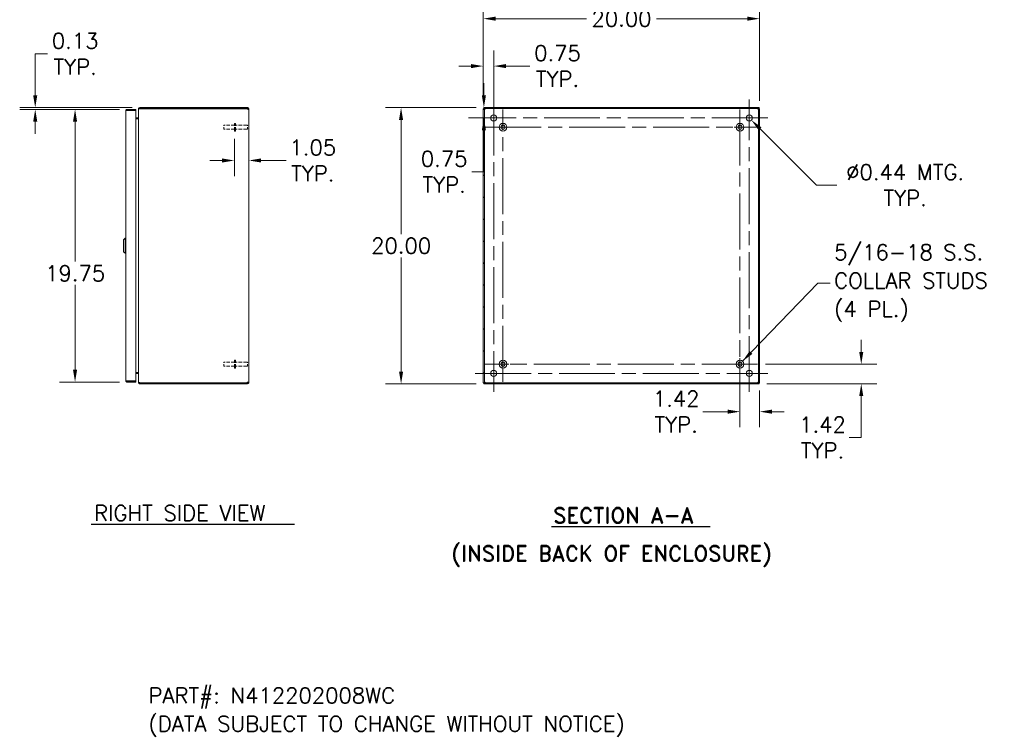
# Model space of a CAD drawing. Header units: inches. Extents: x 6 to 148, y 5 to 95.
# Tile 9 of 10: x 77 to 148, y 16 to 67. Entities that reach past the tile are written whole.
import ezdxf

# ---------------------------------------------------------------- set-up
doc = ezdxf.new("R2010")
doc.units = ezdxf.units.IN
doc.header["$LTSCALE"] = 9
doc.header["$MEASUREMENT"] = 0
doc.linetypes.add('CHAIN', pattern=[0.7087, 0.4724, -0.0591, 0.1181, -0.0591])
doc.linetypes.add('DASHED', pattern=[0.2067, 0.1654, -0.0413])
for name, color, linetype, lineweight in [('Center Mark (ANSI)', 7, 'Continuous', 5), ('Centerline (ANSI)', 7, 'Continuous', 5), ('Dimension (ANSI)', 7, 'Continuous', 5), ('Hatch (ANSI)', 7, 'Continuous', 5), ('Hidden (ANSI)', 7, 'DASHED', 5), ('Symbol (ANSI)', 7, 'Continuous', 5), ('Visible (ANSI)', 7, 'Continuous', 5)]:
    doc.layers.add(name, color=color, linetype=linetype, lineweight=lineweight)
doc.styles.add('Note Text (ANSI)', font='RomanS.shx')
doc.styles.add('Text Style165', font='RomanD.shx')
doc.styles.add('Text Style166', font='RomanD.shx')
doc.styles.add('Text Style167', font='RomanS.shx')
doc.dimstyles.new('Default (ANSI)', dxfattribs={"dimscale": 9, "dimtxt": 0.125, "dimasz": 0.098425, "dimexe": 0.125, "dimexo": 0.0625, "dimgap": 0.031496, "dimtad": 0, "dimtih": 1, "dimtoh": 1, "dimrnd": 1e-08, "dimzin": 0, "dimdsep": 46, "dimtxsty": 'Note Text (ANSI)', "dimcen": 0.09, "dimdle": 0.393701, "dimclrd": 256, "dimclre": 256, "dimclrt": 256, "dimadec": 0, "dimazin": 0, "dimtfac": 0.96, "dimtofl": 0, "dimtmove": 0, "dimatfit": 3, "dimfxl": 1, "dimtolj": 1, "dimtzin": 4, "dimlwd": -1, "dimlwe": -1, "dimarcsym": 0})
doc.dimstyles.new('Default (ANSI)$7', dxfattribs={"dimscale": 9, "dimtxt": 0.125, "dimasz": 0.098425, "dimexe": 0.125, "dimexo": 0.0625, "dimgap": 0.031496, "dimtad": 0, "dimtih": 1, "dimtoh": 1, "dimrnd": 1e-08, "dimzin": 0, "dimdsep": 46, "dimtxsty": 'Note Text (ANSI)', "dimcen": 0.09, "dimdle": 0.393701, "dimclrd": 256, "dimclre": 256, "dimclrt": 256, "dimadec": 0, "dimazin": 0, "dimtfac": 0.96, "dimtofl": 0, "dimtmove": 0, "dimatfit": 3, "dimfxl": 1, "dimtolj": 1, "dimtzin": 4, "dimlwd": -1, "dimlwe": -1, "dimarcsym": 0})

# ---------------------------------------------------------------- blocks, each defined once
blk = doc.blocks.new('*D5')
at = {"layer": 'Defpoints', "color": 0, "transparency": 16777216}
for p in [(110.287, 61.094), (104.295, 41.094), (110.287, 41.094)]:
    blk.add_point(p, dxfattribs=at)
at = {"layer": 'Dimension (ANSI)', "transparency": 16777216}
for p, q in [((109.725, 61.094), (103.17, 61.094)), ((104.295, 60.208), (104.295, 51.94)), ((104.295, 41.98), (104.295, 50.248)), ((109.725, 41.094), (103.17, 41.094))]:
    blk.add_line(p, q, dxfattribs=at)
for points in [[(104.148, 60.208), (104.443, 60.208), (104.295, 61.094)], [(104.148, 41.98), (104.443, 41.98), (104.295, 41.094)]]:
    blk.add_solid(points, dxfattribs=at)
at = {"layer": 'Dimension (ANSI)', "transparency": 16777216, "insert": (104.295, 51.094), "char_height": 1.125, "attachment_point": 5, "style": 'Note Text (ANSI)'}
blk.add_mtext('\\A1;20.00', dxfattribs=at)
blk = doc.blocks.new('*D6')
at = {"layer": 'Defpoints', "color": 0, "transparency": 16777216}
for p in [(130.25, 67.535), (110.25, 61.014), (130.25, 61.014)]:
    blk.add_point(p, dxfattribs=at)
at = {"layer": 'Dimension (ANSI)', "transparency": 16777216}
for p, q in [((110.25, 61.576), (110.25, 68.66)), ((130.25, 61.576), (130.25, 68.66)), ((111.136, 67.535), (117.717, 67.535)), ((129.364, 67.535), (122.784, 67.535))]:
    blk.add_line(p, q, dxfattribs=at)
for points in [[(111.136, 67.683), (111.136, 67.388), (110.25, 67.535)], [(129.364, 67.683), (129.364, 67.388), (130.25, 67.535)]]:
    blk.add_solid(points, dxfattribs=at)
at = {"layer": 'Dimension (ANSI)', "transparency": 16777216, "insert": (120.25, 67.535), "char_height": 1.125, "attachment_point": 5, "style": 'Note Text (ANSI)'}
blk.add_mtext('\\A1;20.00', dxfattribs=at)
blk = doc.blocks.new('*D7')
at = {"layer": 'Defpoints', "color": 0, "transparency": 16777216}
for p in [(110.25, 64.102), (110.25, 61.014), (111, 60.344)]:
    blk.add_point(p, dxfattribs=at)
at = {"layer": 'Dimension (ANSI)', "transparency": 16777216}
for p, q in [((110.25, 61.576), (110.25, 65.227)), ((111, 60.906), (111, 65.227)), ((109.364, 64.102), (108.479, 64.102)), ((111.886, 64.102), (113.621, 64.102))]:
    blk.add_line(p, q, dxfattribs=at)
for points in [[(109.364, 64.249), (109.364, 63.954), (110.25, 64.102)], [(111.886, 64.249), (111.886, 63.954), (111, 64.102)]]:
    blk.add_solid(points, dxfattribs=at)
at = {"layer": 'Dimension (ANSI)', "transparency": 16777216, "insert": (115.619, 64.102), "char_height": 1.125, "attachment_point": 5, "style": 'Note Text (ANSI)'}
blk.add_mtext('\\A1;0.75{\\PTYP.}', dxfattribs=at)
blk = doc.blocks.new('*D8')
at = {"layer": 'Defpoints', "color": 0, "transparency": 16777216}
for p in [(110.287, 61.094), (110.292, 60.344), (110.781, 60.344)]:
    blk.add_point(p, dxfattribs=at)
at = {"layer": 'Dimension (ANSI)', "transparency": 16777216}
for p, q in [((110.292, 61.98), (110.292, 62.865)), ((110.85, 61.094), (111.417, 61.094)), ((110.219, 60.344), (109.167, 60.344)), ((110.292, 59.458), (110.292, 56.448)), ((110.292, 56.448), (109.406, 56.448))]:
    blk.add_line(p, q, dxfattribs=at)
for points in [[(110.144, 61.98), (110.439, 61.98), (110.292, 61.094)], [(110.144, 59.458), (110.439, 59.458), (110.292, 60.344)]]:
    blk.add_solid(points, dxfattribs=at)
at = {"layer": 'Dimension (ANSI)', "transparency": 16777216, "insert": (107.408, 56.448), "char_height": 1.125, "attachment_point": 5, "style": 'Note Text (ANSI)'}
blk.add_mtext('\\A1;0.75{\\PTYP.}', dxfattribs=at)
blk = doc.blocks.new('*D9')
at = {"layer": 'Defpoints', "color": 0, "transparency": 16777216}
for p in [(129.345, 60.499), (129.655, 60.189)]:
    blk.add_point(p, dxfattribs=at)
at = {"layer": 'Dimension (ANSI)', "transparency": 16777216}
for p, q in [((129.5, 59.534), (129.5, 61.154)), ((128.69, 60.344), (130.31, 60.344)), ((134.363, 55.481), (130.281, 59.563)), ((135.84, 55.481), (134.363, 55.481))]:
    blk.add_line(p, q, dxfattribs=at)
blk.add_solid([(130.386, 59.667), (130.177, 59.458), (129.655, 60.189)], dxfattribs=at)
at = {"layer": 'Dimension (ANSI)', "transparency": 16777216, "insert": (140.785, 55.481), "char_height": 1.125, "attachment_point": 5, "style": 'Note Text (ANSI)'}
blk.add_mtext('\\A1;∅0.44{ MTG.\\PTYP.}', dxfattribs=at)
blk = doc.blocks.new('*D10')
at = {"layer": 'Defpoints', "color": 0, "transparency": 16777216}
for p in [(77.813, 60.969), (84.467, 60.969), (85.385, 61.094)]:
    blk.add_point(p, dxfattribs=at)
at = {"layer": 'Dimension (ANSI)', "transparency": 16777216}
for p, q in [((77.813, 61.98), (77.813, 64.99)), ((77.813, 64.99), (78.698, 64.99)), ((84.822, 61.094), (76.688, 61.094)), ((83.905, 60.969), (76.688, 60.969)), ((77.813, 60.083), (77.813, 59.197))]:
    blk.add_line(p, q, dxfattribs=at)
for points in [[(77.665, 61.98), (77.96, 61.98), (77.813, 61.094)], [(77.665, 60.083), (77.96, 60.083), (77.813, 60.969)]]:
    blk.add_solid(points, dxfattribs=at)
at = {"layer": 'Dimension (ANSI)', "transparency": 16777216, "insert": (80.696, 64.99), "char_height": 1.125, "attachment_point": 5, "style": 'Note Text (ANSI)'}
blk.add_mtext('\\A1;0.13{\\PTYP.}', dxfattribs=at)
blk = doc.blocks.new('*D11')
at = {"layer": 'Defpoints', "color": 0, "transparency": 16777216}
for p in [(84.467, 60.969), (80.696, 41.219), (84.467, 41.219)]:
    blk.add_point(p, dxfattribs=at)
at = {"layer": 'Dimension (ANSI)', "transparency": 16777216}
for p, q in [((83.905, 60.969), (79.571, 60.969)), ((80.696, 60.083), (80.696, 49.94)), ((80.696, 42.105), (80.696, 48.248)), ((83.905, 41.219), (79.571, 41.219))]:
    blk.add_line(p, q, dxfattribs=at)
for points in [[(80.549, 60.083), (80.844, 60.083), (80.696, 60.969)], [(80.549, 42.105), (80.844, 42.105), (80.696, 41.219)]]:
    blk.add_solid(points, dxfattribs=at)
at = {"layer": 'Dimension (ANSI)', "transparency": 16777216, "insert": (80.696, 49.094), "char_height": 1.125, "attachment_point": 5, "style": 'Note Text (ANSI)'}
blk.add_mtext('\\A1;19.75', dxfattribs=at)
blk = doc.blocks.new('*D21')
at = {"layer": 'Defpoints', "color": 0, "transparency": 16777216}
for p in [(92.226, 59.392), (93.28, 58.832), (93.28, 57.265)]:
    blk.add_point(p, dxfattribs=at)
at = {"layer": 'Dimension (ANSI)', "transparency": 16777216}
for p, q in [((92.226, 58.83), (92.226, 56.14)), ((91.34, 57.265), (90.454, 57.265)), ((94.166, 57.265), (95.981, 57.265))]:
    blk.add_line(p, q, dxfattribs=at)
for points in [[(91.34, 57.413), (91.34, 57.118), (92.226, 57.265)], [(94.166, 57.413), (94.166, 57.118), (93.28, 57.265)]]:
    blk.add_solid(points, dxfattribs=at)
at = {"layer": 'Dimension (ANSI)', "transparency": 16777216, "insert": (97.898, 57.265), "char_height": 1.125, "attachment_point": 5, "style": 'Note Text (ANSI)'}
blk.add_mtext('\\A1;1.05{\\PTYP.}', dxfattribs=at)
blk = doc.blocks.new('*D24')
at = {"layer": 'Defpoints', "color": 0, "transparency": 16777216}
for p in [(128.83, 42.514), (130.25, 41.174), (130.25, 39.074)]:
    blk.add_point(p, dxfattribs=at)
at = {"layer": 'Dimension (ANSI)', "transparency": 16777216}
for p, q in [((128.83, 41.951), (128.83, 37.949)), ((130.25, 40.611), (130.25, 37.949)), ((127.944, 39.074), (126.129, 39.074)), ((131.136, 39.074), (132.022, 39.074))]:
    blk.add_line(p, q, dxfattribs=at)
for points in [[(127.944, 39.221), (127.944, 38.926), (128.83, 39.074)], [(131.136, 39.221), (131.136, 38.926), (130.25, 39.074)]]:
    blk.add_solid(points, dxfattribs=at)
at = {"layer": 'Dimension (ANSI)', "transparency": 16777216, "insert": (124.212, 39.074), "char_height": 1.125, "attachment_point": 5, "style": 'Note Text (ANSI)'}
blk.add_mtext('\\A1;1.42{\\PTYP.}', dxfattribs=at)
blk = doc.blocks.new('*D25')
at = {"layer": 'Defpoints', "color": 0, "transparency": 16777216}
for p in [(130.105, 42.514), (130.213, 41.094), (137.609, 41.094)]:
    blk.add_point(p, dxfattribs=at)
at = {"layer": 'Dimension (ANSI)', "transparency": 16777216}
for p, q in [((137.609, 43.4), (137.609, 44.285)), ((130.668, 42.514), (138.734, 42.514)), ((130.776, 41.094), (138.734, 41.094)), ((137.609, 40.208), (137.609, 37.198)), ((137.609, 37.198), (136.723, 37.198))]:
    blk.add_line(p, q, dxfattribs=at)
for points in [[(137.461, 43.4), (137.756, 43.4), (137.609, 42.514)], [(137.461, 40.208), (137.756, 40.208), (137.609, 41.094)]]:
    blk.add_solid(points, dxfattribs=at)
at = {"layer": 'Dimension (ANSI)', "transparency": 16777216, "insert": (134.806, 37.198), "char_height": 1.125, "attachment_point": 5, "style": 'Note Text (ANSI)'}
blk.add_mtext('\\A1;1.42{\\PTYP.}', dxfattribs=at)

msp = doc.modelspace()

# ---------------------------------------------------------------- hatches: boundary and pattern name
at = {"layer": 'Hatch (ANSI)'}
h = msp.add_hatch(dxfattribs=at)
h.set_pattern_fill('ANSI31', color=256, scale=9, style=0)
h.paths.add_polyline_path([(130.2132, 41.0938), (130.2132, 41.1678), (110.2872, 41.1678), (110.2872, 41.0938)])
h.paths.add_polyline_path([(130.2502, 61.0138), (130.1762, 61.0138), (130.1762, 41.1738), (130.2502, 41.1738)])
h.paths.add_polyline_path([(110.2502, 41.1738), (110.3242, 41.1738), (110.3242, 61.0138), (110.2502, 61.0138)])
h.paths.add_polyline_path([(110.2872, 61.0938), (110.2872, 61.0198), (130.2132, 61.0198), (130.2132, 61.0938)])

# ---------------------------------------------------------------- linework, layer by layer
at = {"layer": 'Center Mark (ANSI)', "linetype": 'CHAIN', "ltscale": 0.165786}
for p, q in [((111.0002, 59.0001), (111.0002, 61.6876)), ((129.5002, 59.0001), (129.5002, 61.6876)), ((111.0002, 43.1876), (111.0002, 40.5001)), ((128.1564, 41.8438), (130.8439, 41.8438))]:
    msp.add_line(p, q, dxfattribs=at)
at = {"layer": 'Center Mark (ANSI)', "linetype": 'CHAIN', "ltscale": 0.157299}
for p, q in [((110.3952, 59.6738), (112.9452, 59.6738)), ((130.1052, 59.6738), (127.5552, 59.6738)), ((128.8302, 41.2388), (128.8302, 43.7888)), ((110.3952, 42.5138), (112.9452, 42.5138))]:
    msp.add_line(p, q, dxfattribs=at)
at = {"layer": 'Centerline (ANSI)', "linetype": 'CHAIN', "ltscale": 0.952448}
for p, q in [((111.0002, 61.6876), (111.0002, 40.5001)), ((129.5002, 40.5001), (129.5002, 61.6876)), ((111.6702, 41.2388), (111.6702, 60.9488)), ((128.8302, 60.9488), (128.8302, 41.2388)), ((130.8439, 60.3438), (109.6564, 60.3438)), ((110.3952, 59.6738), (130.1052, 59.6738)), ((130.1052, 42.5138), (110.3952, 42.5138)), ((109.6564, 41.8438), (130.8439, 41.8438))]:
    msp.add_line(p, q, dxfattribs=at)
at = {"layer": 'Hidden (ANSI)', "ltscale": 0.187059}
for p, q in [((92.2257, 59.3923), (92.2257, 59.9553)), ((92.3107, 59.3923), (92.3107, 59.9553)), ((92.2257, 42.2323), (92.2257, 42.7953)), ((92.3107, 42.2323), (92.3107, 42.7953))]:
    msp.add_line(p, q, dxfattribs=at)
at = {"layer": 'Hidden (ANSI)', "ltscale": 0.017889}
for p, q in [((92.3107, 59.9553), (92.2257, 59.9553)), ((92.3107, 59.3923), (92.2257, 59.3923)), ((92.3107, 42.7953), (92.2257, 42.7953)), ((92.3107, 42.2323), (92.2257, 42.2323))]:
    msp.add_line(p, q, dxfattribs=at)
at = {"layer": 'Hidden (ANSI)', "ltscale": 0.09963}
for p, q in [((91.4757, 59.5238), (91.4757, 59.8238)), ((91.4757, 42.3638), (91.4757, 42.6638))]:
    msp.add_line(p, q, dxfattribs=at)
at = {"layer": 'Hidden (ANSI)', "ltscale": 0.158625}
for p, q in [((92.2257, 59.8238), (91.4757, 59.8238)), ((92.2257, 59.5238), (91.4757, 59.5238)), ((92.2257, 42.6638), (91.4757, 42.6638)), ((92.2257, 42.3638), (91.4757, 42.3638))]:
    msp.add_line(p, q, dxfattribs=at)
at = {"layer": 'Hidden (ANSI)', "ltscale": 0.181904}
for p, q in [((93.1707, 59.8113), (92.3107, 59.8113)), ((93.1707, 59.5363), (92.3107, 59.5363)), ((93.1707, 42.6513), (92.3107, 42.6513)), ((93.1707, 42.3763), (92.3107, 42.3763))]:
    msp.add_line(p, q, dxfattribs=at)
at = {"layer": 'Hidden (ANSI)', "ltscale": 0.091319}
for p, q in [((93.1707, 59.5363), (93.1707, 59.8113)), ((93.1707, 42.3763), (93.1707, 42.6513))]:
    msp.add_line(p, q, dxfattribs=at)
at = {"layer": 'Hidden (ANSI)', "ltscale": 0.010375}
for p, q in [((93.2057, 59.7763), (93.1707, 59.8113)), ((93.2057, 59.5713), (93.1707, 59.5363)), ((93.2057, 42.6163), (93.1707, 42.6513)), ((93.2057, 42.4113), (93.1707, 42.3763))]:
    msp.add_line(p, q, dxfattribs=at)
at = {"layer": 'Symbol (ANSI)', "lineweight": 30}
for p, q in [((81.8686, 30.9255), (96.5799, 30.9255)), ((115.1939, 30.7492), (126.67, 30.7492))]:
    msp.add_line(p, q, dxfattribs=at)
at = {"layer": 'Visible (ANSI)'}
for p, q in [((84.3622, 41.3241), (84.3622, 60.8636)), ((85.0922, 60.9688), (84.4675, 60.9688)), ((84.4675, 60.8948), (84.4675, 60.9688)), ((84.4675, 60.8948), (85.0922, 60.8948)), ((84.4675, 60.8838), (85.0922, 60.8838)), ((85.0922, 60.8948), (85.0922, 60.9688)), ((85.0922, 60.8838), (85.0922, 41.3039)), ((85.2797, 60.9886), (85.2797, 60.9775)), ((85.2865, 60.9886), (85.2797, 60.9886)), ((85.2797, 41.2101), (85.2797, 60.9775)), ((85.385, 61.0938), (85.385, 61.0198)), ((93.1548, 61.0938), (85.385, 61.0938)), ((93.1548, 61.0198), (85.385, 61.0198)), ((85.385, 61.0138), (85.385, 61.0088)), ((85.385, 61.0138), (93.1527, 61.0138)), ((93.1548, 61.0938), (93.1745, 61.0938)), ((93.1548, 61.0198), (93.1548, 61.0938)), ((93.1745, 61.0198), (93.1548, 61.0198)), ((93.1745, 61.0443), (93.1745, 61.0938)), ((93.1745, 61.0198), (93.1745, 61.0443)), ((93.2057, 60.9886), (93.2797, 60.9886)), ((93.2057, 60.9802), (93.2057, 60.9886)), ((93.2057, 60.9802), (93.2797, 60.9802)), ((93.2797, 60.9886), (93.2797, 60.9802)), ((93.2797, 60.9802), (93.2797, 41.2075)), ((110.3242, 61.0138), (110.2502, 61.0138)), ((110.2502, 61.0138), (110.2502, 41.1738)), ((110.2872, 61.0938), (110.2872, 61.0198)), ((130.2132, 61.0938), (110.2872, 61.0938)), ((110.2872, 61.0198), (130.2132, 61.0198)), ((110.3242, 41.1738), (110.3242, 61.0138)), ((130.2502, 61.0138), (130.1762, 61.0138)), ((130.1762, 61.0138), (130.1762, 41.1738)), ((130.2132, 61.0198), (130.2132, 61.0938)), ((130.2502, 41.1738), (130.2502, 61.0138)), ((85.2485, 60.3553), (85.0922, 60.3553)), ((85.0922, 60.2813), (85.2485, 60.2813)), ((85.2485, 60.2703), (85.0922, 60.2703)), ((84.2047, 51.5269), (84.3228, 51.645)), ((84.2047, 51.5269), (84.3228, 51.645)), ((84.2047, 50.6608), (84.2047, 51.5269)), ((84.2047, 50.6608), (84.2047, 51.5269)), ((84.3228, 50.5427), (84.3228, 51.645)), ((84.3228, 51.645), (84.3622, 51.645)), ((84.3228, 50.5427), (84.3228, 51.645)), ((84.3228, 51.645), (84.3622, 51.645)), ((84.2047, 50.6608), (84.3228, 50.5427)), ((84.2047, 50.6608), (84.3228, 50.5427)), ((84.3228, 50.5427), (84.3622, 50.5427)), ((84.3228, 50.5427), (84.3622, 50.5427)), ((85.2485, 41.9174), (85.0922, 41.9174)), ((85.2485, 41.9063), (85.0922, 41.9063)), ((85.2485, 41.8323), (85.0922, 41.8323)), ((85.0922, 41.3039), (84.4675, 41.3039)), ((84.4675, 41.2928), (85.0922, 41.2928)), ((84.4675, 41.2928), (84.4675, 41.2188)), ((84.4675, 41.2188), (85.0922, 41.2188)), ((85.0922, 41.2928), (85.0922, 41.2188)), ((85.2797, 41.2101), (85.2797, 41.1991)), ((85.2865, 41.1991), (85.2797, 41.1991)), ((85.385, 41.1789), (85.385, 41.1738)), ((93.1527, 41.1738), (85.385, 41.1738)), ((85.385, 41.1678), (85.385, 41.0938)), ((93.1548, 41.1678), (85.385, 41.1678)), ((85.385, 41.0938), (93.1548, 41.0938)), ((93.1548, 41.0938), (93.1548, 41.1678)), ((93.1548, 41.1678), (93.1745, 41.1678)), ((93.1745, 41.0938), (93.1548, 41.0938)), ((93.1745, 41.1434), (93.1745, 41.1678)), ((93.1745, 41.0938), (93.1745, 41.1434)), ((93.2057, 41.2075), (93.2797, 41.2075)), ((93.2057, 41.1991), (93.2057, 41.2075)), ((93.2057, 41.1991), (93.2797, 41.1991)), ((93.2797, 41.2075), (93.2797, 41.1991)), ((110.2502, 41.1738), (110.3242, 41.1738)), ((130.2132, 41.1678), (110.2872, 41.1678)), ((110.2872, 41.1678), (110.2872, 41.0938)), ((110.2872, 41.0938), (130.2132, 41.0938)), ((130.1762, 41.1738), (130.2502, 41.1738)), ((130.2132, 41.0938), (130.2132, 41.1678))]:
    msp.add_line(p, q, dxfattribs=at)
for centre, radius in [((111.0002, 60.3438), 0.2188), ((111.6702, 59.6738), 0.2815), ((128.8302, 59.6738), 0.2815), ((129.5002, 60.3438), 0.2188), ((111.6702, 59.6738), 0.15), ((128.8302, 59.6738), 0.15), ((111.6702, 42.5138), 0.2815), ((128.8302, 42.5138), 0.2815), ((111.0002, 41.8438), 0.2188), ((111.6702, 42.5138), 0.15), ((128.8302, 42.5138), 0.15), ((129.5002, 41.8438), 0.2188)]:
    msp.add_circle(centre, radius, dxfattribs=at)
for centre, radius, start, end in [((85.385, 60.9886), 0.0312, 90, 141.766337), ((93.2182, 61.0323), 0.068, 195.763277, 229.985085), ((110.3117, 61.0323), 0.068, 310.014915, 319.985085), ((130.1886, 61.0323), 0.068, 220.014915, 229.985085), ((85.2485, 60.3866), 0.1053, 270, 277.930929), ((85.2485, 41.8011), 0.1053, 82.069071, 90), ((85.385, 41.1991), 0.0312, 218.233663, 270), ((93.2182, 41.1554), 0.068, 130.014915, 164.236723), ((110.3117, 41.1554), 0.068, 40.014915, 49.985085), ((130.1886, 41.1554), 0.068, 130.014915, 139.985085)]:
    msp.add_arc(centre, radius, start, end, dxfattribs=at)
for points, knots in [([(84.4675, 60.9688), (84.429, 60.9688), (84.3915, 60.946), (84.3739, 60.9118), (84.3663, 60.897), (84.3622, 60.8803), (84.3622, 60.8636)], [0, 0, 0, 0, 1.0950581, 1.0950581, 1.0950581, 1.5707963, 1.5707963, 1.5707963, 1.5707963]), ([(84.3622, 60.8636), (84.3622, 60.8683), (84.3851, 60.873), (84.4193, 60.8777), (84.4341, 60.8797), (84.4508, 60.8818), (84.4675, 60.8838)], [0, 0, 0, 0, 1.0950581, 1.0950581, 1.0950581, 1.5707963, 1.5707963, 1.5707963, 1.5707963]), ([(84.4415, 60.8803), (84.4467, 60.8882), (84.4553, 60.8939), (84.4647, 60.8947), (84.4656, 60.8948), (84.4665, 60.8948), (84.4675, 60.8948)], [0.57367433, 0.57367433, 0.57367433, 0.57367433, 1.48347479, 1.48347479, 1.48347479, 1.57079633, 1.57079633, 1.57079633, 1.57079633]), ([(85.385, 61.0938), (85.3481, 61.0938), (85.3119, 61.0729), (85.2936, 61.0409), (85.2846, 61.0251), (85.2797, 61.0068), (85.2797, 60.9886)], [0, 0, 0, 0, 1.0506506, 1.0506506, 1.0506506, 1.5707963, 1.5707963, 1.5707963, 1.5707963]), ([(85.2797, 60.9775), (85.2797, 60.9885), (85.3007, 60.9992), (85.3326, 61.0047), (85.3485, 61.0074), (85.3667, 61.0088), (85.385, 61.0088)], [-1.5707963, -1.5707963, -1.5707963, -1.5707963, -0.5201457, -0.5201457, -0.5201457, 0, 0, 0, 0]), ([(93.1745, 61.0938), (93.1956, 61.0938), (93.2231, 61.0859), (93.2439, 61.0677), (93.2646, 61.0495), (93.2768, 61.0223), (93.2791, 60.9995), (93.2795, 60.9957), (93.2797, 60.9921), (93.2797, 60.9886)], [2.4432006, 2.4432006, 2.4432006, 2.4432006, 3.0882955, 3.0882955, 3.0882955, 3.7337818, 3.7337818, 3.7337818, 3.8399847, 3.8399847, 3.8399847, 3.8399847]), ([(93.2057, 60.9886), (93.2057, 60.997), (93.2008, 61.0085), (93.1919, 61.0145), (93.1863, 61.0183), (93.1797, 61.0198), (93.1745, 61.0198)], [2.4432006, 2.4432006, 2.4432006, 2.4432006, 3.3010254, 3.3010254, 3.3010254, 3.8399847, 3.8399847, 3.8399847, 3.8399847]), ([(93.2797, 60.9802), (93.2797, 60.9708), (93.2718, 60.9652), (93.2536, 60.9644), (93.2353, 60.9636), (93.2082, 60.9677), (93.1853, 60.9759), (93.1816, 60.9772), (93.1779, 60.9787), (93.1745, 60.9802)], [-2.2691883, -2.2691883, -2.2691883, -2.2691883, -1.6240935, -1.6240935, -1.6240935, -0.9786071, -0.9786071, -0.9786071, -0.8724043, -0.8724043, -0.8724043, -0.8724043]), ([(110.3554, 60.9802), (110.3471, 60.9677), (110.3355, 60.9621), (110.3295, 60.9652), (110.3257, 60.9671), (110.3242, 60.9724), (110.3242, 60.9802)], [0.8724043, 0.8724043, 0.8724043, 0.8724043, 1.730229, 1.730229, 1.730229, 2.2691883, 2.2691883, 2.2691883, 2.2691883]), ([(110.3255, 60.9702), (110.332, 60.9718), (110.3384, 60.9737), (110.3445, 60.9759), (110.3483, 60.9772), (110.3519, 60.9787), (110.3554, 60.9802)], [-1.15195808, -1.15195808, -1.15195808, -1.15195808, -0.97860715, -0.97860715, -0.97860715, -0.87240432, -0.87240432, -0.87240432, -0.87240432]), ([(110.3638, 61.0198), (110.3763, 61.0198), (110.3819, 61.015), (110.3788, 61.006), (110.3769, 61.0004), (110.3716, 60.9938), (110.3638, 60.9886)], [-0.698392, -0.698392, -0.698392, -0.698392, 0.1594327, 0.1594327, 0.1594327, 0.698392, 0.698392, 0.698392, 0.698392]), ([(130.1366, 60.9886), (130.1241, 60.997), (130.1184, 61.0085), (130.1215, 61.0145), (130.1234, 61.0183), (130.1287, 61.0198), (130.1366, 61.0198)], [2.4432006, 2.4432006, 2.4432006, 2.4432006, 3.3010254, 3.3010254, 3.3010254, 3.8399847, 3.8399847, 3.8399847, 3.8399847]), ([(130.1265, 61.0186), (130.1281, 61.0121), (130.13, 61.0056), (130.1322, 60.9995), (130.1336, 60.9957), (130.135, 60.9921), (130.1366, 60.9886)], [3.5604309, 3.5604309, 3.5604309, 3.5604309, 3.73378183, 3.73378183, 3.73378183, 3.83998466, 3.83998466, 3.83998466, 3.83998466]), ([(130.1762, 60.9802), (130.1762, 60.9677), (130.1713, 60.9621), (130.1623, 60.9652), (130.1567, 60.9671), (130.1502, 60.9724), (130.1449, 60.9802)], [0.8724043, 0.8724043, 0.8724043, 0.8724043, 1.730229, 1.730229, 1.730229, 2.2691883, 2.2691883, 2.2691883, 2.2691883]), ([(85.2485, 60.3553), (85.2602, 60.3553), (85.2717, 60.3626), (85.2767, 60.3732), (85.2787, 60.3774), (85.2797, 60.382), (85.2797, 60.3866)], [-3.1415927, -3.1415927, -3.1415927, -3.1415927, -2.0128023, -2.0128023, -2.0128023, -1.5707963, -1.5707963, -1.5707963, -1.5707963]), ([(85.2485, 60.2703), (85.2602, 60.2703), (85.2717, 60.2947), (85.2767, 60.3305), (85.2787, 60.3445), (85.2797, 60.36), (85.2797, 60.3755)], [-3.1415927, -3.1415927, -3.1415927, -3.1415927, -2.0128023, -2.0128023, -2.0128023, -1.5707963, -1.5707963, -1.5707963, -1.5707963]), ([(85.2485, 41.9174), (85.2602, 41.9174), (85.2717, 41.893), (85.2767, 41.8572), (85.2787, 41.8431), (85.2797, 41.8276), (85.2797, 41.8121)], [-3.1415927, -3.1415927, -3.1415927, -3.1415927, -2.0128023, -2.0128023, -2.0128023, -1.5707963, -1.5707963, -1.5707963, -1.5707963]), ([(85.2485, 41.8323), (85.2602, 41.8323), (85.2717, 41.8251), (85.2767, 41.8145), (85.2787, 41.8103), (85.2797, 41.8057), (85.2797, 41.8011)], [-3.1415927, -3.1415927, -3.1415927, -3.1415927, -2.0128023, -2.0128023, -2.0128023, -1.5707963, -1.5707963, -1.5707963, -1.5707963]), ([(84.3622, 41.3241), (84.3622, 41.2857), (84.3851, 41.2481), (84.4193, 41.2305), (84.4341, 41.2229), (84.4508, 41.2188), (84.4675, 41.2188)], [0, 0, 0, 0, 1.0950581, 1.0950581, 1.0950581, 1.5707963, 1.5707963, 1.5707963, 1.5707963]), ([(84.4675, 41.3039), (84.429, 41.3086), (84.3915, 41.3133), (84.3739, 41.318), (84.3663, 41.32), (84.3622, 41.3221), (84.3622, 41.3241)], [0, 0, 0, 0, 1.0950581, 1.0950581, 1.0950581, 1.5707963, 1.5707963, 1.5707963, 1.5707963]), ([(84.4415, 41.3074), (84.4467, 41.2995), (84.4553, 41.2938), (84.4647, 41.293), (84.4656, 41.2929), (84.4665, 41.2928), (84.4675, 41.2928)], [0.57367433, 0.57367433, 0.57367433, 0.57367433, 1.48347479, 1.48347479, 1.48347479, 1.57079633, 1.57079633, 1.57079633, 1.57079633]), ([(85.385, 41.1789), (85.3481, 41.1789), (85.3119, 41.1851), (85.2936, 41.1946), (85.2846, 41.1993), (85.2797, 41.2047), (85.2797, 41.2101)], [0, 0, 0, 0, 1.0506506, 1.0506506, 1.0506506, 1.5707963, 1.5707963, 1.5707963, 1.5707963]), ([(85.2797, 41.1991), (85.2797, 41.1622), (85.3007, 41.1261), (85.3326, 41.1078), (85.3485, 41.0987), (85.3667, 41.0938), (85.385, 41.0938)], [-1.5707963, -1.5707963, -1.5707963, -1.5707963, -0.5201457, -0.5201457, -0.5201457, 0, 0, 0, 0]), ([(93.1745, 41.2075), (93.1956, 41.2169), (93.2231, 41.2225), (93.2439, 41.2233), (93.2646, 41.2241), (93.2768, 41.22), (93.2791, 41.2118), (93.2795, 41.2104), (93.2797, 41.209), (93.2797, 41.2075)], [0.8724043, 0.8724043, 0.8724043, 0.8724043, 1.5174992, 1.5174992, 1.5174992, 2.1629855, 2.1629855, 2.1629855, 2.2691883, 2.2691883, 2.2691883, 2.2691883]), ([(93.1745, 41.1678), (93.1828, 41.1678), (93.1944, 41.1727), (93.2004, 41.1817), (93.2042, 41.1873), (93.2057, 41.1938), (93.2057, 41.1991)], [2.4432006, 2.4432006, 2.4432006, 2.4432006, 3.3010254, 3.3010254, 3.3010254, 3.8399847, 3.8399847, 3.8399847, 3.8399847]), ([(93.2797, 41.1991), (93.2797, 41.1779), (93.2718, 41.1504), (93.2536, 41.1297), (93.2353, 41.1089), (93.2082, 41.0968), (93.1853, 41.0944), (93.1816, 41.094), (93.1779, 41.0938), (93.1745, 41.0938)], [2.4432006, 2.4432006, 2.4432006, 2.4432006, 3.0882955, 3.0882955, 3.0882955, 3.7337818, 3.7337818, 3.7337818, 3.8399847, 3.8399847, 3.8399847, 3.8399847]), ([(110.3242, 41.2075), (110.3242, 41.22), (110.329, 41.2256), (110.338, 41.2225), (110.3436, 41.2206), (110.3502, 41.2153), (110.3554, 41.2075)], [-2.2691883, -2.2691883, -2.2691883, -2.2691883, -1.4113636, -1.4113636, -1.4113636, -0.8724043, -0.8724043, -0.8724043, -0.8724043]), ([(110.3638, 41.1991), (110.3763, 41.1907), (110.3819, 41.1792), (110.3788, 41.1732), (110.3769, 41.1694), (110.3716, 41.1678), (110.3638, 41.1678)], [-0.698392, -0.698392, -0.698392, -0.698392, 0.1594327, 0.1594327, 0.1594327, 0.698392, 0.698392, 0.698392, 0.698392]), ([(110.3738, 41.1691), (110.3722, 41.1756), (110.3703, 41.1821), (110.3681, 41.1882), (110.3668, 41.192), (110.3653, 41.1956), (110.3638, 41.1991)], [0.41883824, 0.41883824, 0.41883824, 0.41883824, 0.59218918, 0.59218918, 0.59218918, 0.69839201, 0.69839201, 0.69839201, 0.69839201]), ([(130.1366, 41.1678), (130.1241, 41.1678), (130.1184, 41.1727), (130.1215, 41.1817), (130.1234, 41.1873), (130.1287, 41.1938), (130.1366, 41.1991)], [2.4432006, 2.4432006, 2.4432006, 2.4432006, 3.3010254, 3.3010254, 3.3010254, 3.8399847, 3.8399847, 3.8399847, 3.8399847]), ([(130.1449, 41.2075), (130.1533, 41.22), (130.1648, 41.2256), (130.1709, 41.2225), (130.1746, 41.2206), (130.1762, 41.2153), (130.1762, 41.2075)], [-2.2691883, -2.2691883, -2.2691883, -2.2691883, -1.4113636, -1.4113636, -1.4113636, -0.8724043, -0.8724043, -0.8724043, -0.8724043]), ([(130.1749, 41.2175), (130.1684, 41.2159), (130.1619, 41.214), (130.1558, 41.2118), (130.152, 41.2104), (130.1484, 41.209), (130.1449, 41.2075)], [1.98963457, 1.98963457, 1.98963457, 1.98963457, 2.16298551, 2.16298551, 2.16298551, 2.26918834, 2.26918834, 2.26918834, 2.26918834])]:
    msp.add_open_spline(points, degree=3, knots=knots, dxfattribs=at)
for points in [[(93.2044, 60.9702), (93.2053, 60.9728), (93.2057, 60.9762), (93.2057, 60.9802)], [(110.3638, 60.9886), (110.3678, 60.9978), (110.3712, 61.0081), (110.3738, 61.0186)], [(130.1449, 60.9802), (130.1541, 60.9762), (130.1645, 60.9728), (130.1749, 60.9702)], [(93.2057, 41.2075), (93.2057, 41.2115), (93.2052, 41.2149), (93.2042, 41.2174)], [(110.3554, 41.2075), (110.3462, 41.2115), (110.3359, 41.2149), (110.3254, 41.2175)], [(130.1366, 41.1991), (130.1325, 41.1899), (130.1291, 41.1796), (130.1265, 41.1691)]]:
    msp.add_open_spline(points, degree=3, dxfattribs=at)

# ---------------------------------------------------------------- texts
at = {"layer": 'Symbol (ANSI)', "char_height": 1.125, "attachment_point": 4, "line_spacing_factor": 1.093904, "style": 'Note Text (ANSI)'}
for s, insert, width in [('{5/16-18 S.S.\\PCOLLAR STUDS\\P(4 PL.)}', (135.6423, 48.3781), 13.033646), ('{PART#: N412202008WC\\P(DATA SUBJECT TO CHANGE WITHOUT NOTICE)}', (86.022, 17.3067), 46.086888)]:
    msp.add_mtext(s, dxfattribs=dict(at, insert=insert, width=width))
at = {"layer": 'Symbol (ANSI)', "char_height": 1.125, "attachment_point": 7}
for s, insert, style in [('RIGHT SIDE VIEW', (82.0837, 31.1679), 'Text Style167'), ('SECTION A-A', (115.3082, 31.0023), 'Text Style165'), ('(INSIDE BACK OF ENCLOSURE)', (107.9662, 27.8716), 'Text Style166')]:
    msp.add_mtext(s, dxfattribs=dict(at, insert=insert, style=style))

# ---------------------------------------------------------------- dimensions: what is measured, and where the dimension line sits
at = {"layer": 'Dimension (ANSI)'}
for base, p1, p2, angle, override, picture, middle in [((130.2502, 67.5352), (110.2502, 61.0138), (130.2502, 61.0138), 180, {"dimtih": 0, "dimtoh": 0, "dimdec": 2, "dimtp": 0, "dimtm": 0, "dimtdec": 2, "dimatfit": 1}, '*D6', (120.2502, 67.5352)), ((80.6962, 41.2188), (84.4675, 60.9688), (84.4675, 41.2188), 90, {"dimdec": 2, "dimtp": 0, "dimtm": 0, "dimtdec": 2, "dimatfit": 1}, '*D11', (80.6962, 49.0938)), ((104.2953, 41.0938), (110.2872, 61.0938), (110.2872, 41.0938), 90, {"dimdec": 2, "dimtp": 0, "dimtm": 0, "dimtdec": 2, "dimatfit": 1}, '*D5', (104.2953, 51.0938))]:
    dim = msp.add_linear_dim(base=base, p1=p1, p2=p2, angle=angle, dimstyle='Default (ANSI)', override=override, dxfattribs=at)
    dim.commit()
    dim.dimension.update_dxf_attribs({"geometry": picture, "text_midpoint": middle, "dimtype": 160})
for base, p1, p2, angle, override, picture, middle in [((77.8126092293, 60.96884438), (85.3849538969, 61.09384438), (84.467457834, 60.96884438), 90, {"dimdec": 2, "dimtp": 0, "dimtm": 0, "dimtdec": 2, "dimatfit": 1}, '*D10', (80.6961862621, 64.9899840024)), ((110.2916, 60.3438), (110.2872, 61.0938), (110.7814, 60.3438), 90, {"dimdec": 2, "dimtp": 0, "dimtm": 0, "dimtdec": 2, "dimatfit": 1}, '*D8', (107.408, 56.4477)), ((93.2797, 57.2652), (92.2257, 59.3923), (93.2797, 58.832), 180, {"dimtih": 0, "dimtoh": 0, "dimdec": 2, "dimse2": 1, "dimtp": 0, "dimtm": 0, "dimtdec": 2, "dimatfit": 1}, '*D21', (97.8983, 57.2652)), ((137.6088, 41.0938), (130.1052, 42.5138), (130.2132, 41.0938), 270, {"dimdec": 2, "dimtp": 0, "dimtm": 0, "dimtdec": 2, "dimatfit": 1}, '*D25', (134.8056, 37.1977))]:
    dim = msp.add_linear_dim(base=base, p1=p1, p2=p2, angle=angle, text='<>{\\PTYP.}', dimstyle='Default (ANSI)', override=override, dxfattribs=at)
    dim.commit()
    dim.dimension.update_dxf_attribs({"geometry": picture, "text_midpoint": middle, "dimtype": 160})
for base, p1, p2, picture, middle in [((110.2502, 64.1017), (111.0002, 60.3438), (110.2502, 61.0138), '*D7', (115.6187, 64.1017)), ((130.2502, 39.0737), (128.8302, 42.5138), (130.2502, 41.1738), '*D24', (124.2116, 39.0737))]:
    dim = msp.add_linear_dim(base=base, p1=p1, p2=p2, text='<>{\\PTYP.}', dimstyle='Default (ANSI)', override={"dimtih": 0, "dimtoh": 0, "dimdec": 2, "dimtp": 0, "dimtm": 0, "dimtdec": 2, "dimatfit": 1}, dxfattribs=at)
    dim.commit()
    dim.dimension.update_dxf_attribs({"geometry": picture, "text_midpoint": middle, "dimtype": 160})
dim = msp.add_diameter_dim_2p(p1=(129.3455, 60.4985), p2=(129.6548, 60.1892), text='<>{ MTG.\\PTYP.}', dimstyle='Default (ANSI)', override={"dimdec": 2, "dimlfac": 1, "dimtp": 0, "dimtm": 0, "dimtdec": 2}, dxfattribs=at)
dim.commit()
dim.dimension.update_dxf_attribs({"geometry": '*D9', "text_midpoint": (140.7846, 55.4814), "dimtype": 163})

# ---------------------------------------------------------------- leaders
at = {"layer": 'Symbol (ANSI)', "annotation_type": 0, "has_hookline": 1, "hookline_direction": 0, "text_width": 12.3214}
msp.add_leader([(129.0131, 42.7278), (134.473, 48.3781), (135.3588, 48.3781)], dimstyle='Default (ANSI)$7', override={"dimtad": 0}, dxfattribs=at)

doc.saveas('drawing.dxf')
